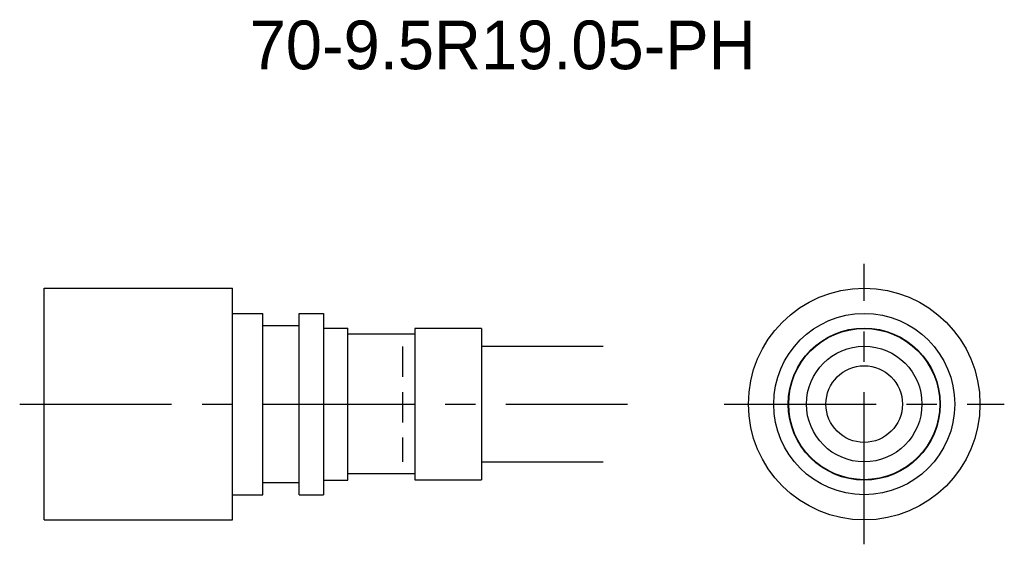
# Model space of a CAD drawing. Extents: x 1.5 to 82.5, y -2 to 41.1.
import ezdxf
from ezdxf.enums import TextEntityAlignment as Align

# ---------------------------------------------------------------- set-up
doc = ezdxf.new("R2010")
doc.units = 0
doc.header["$LTSCALE"] = 10
doc.linetypes.add('CENTER', pattern=[2, 1.25, -0.25, 0.25, -0.25])
doc.linetypes.add('HIDDEN', pattern=[0.375, 0.25, -0.125])
doc.layers.get('0').update_dxf_attribs({"linetype": 'CONTINUOUS'})
for name, color, linetype in [('HOJO', 4, 'CONTINUOUS'), ('L-CENTER', 1, 'CENTER'), ('L-HIDDEN', 3, 'HIDDEN')]:
    doc.layers.add(name, color=color, linetype=linetype)

msp = doc.modelspace()

# ---------------------------------------------------------------- linework, layer by layer
for p, q in [((3.544, 0), (3.544, 19.05)), ((3.544, 19.05), (19.044, 19.05)), ((19.044, 0), (19.044, 19.05)), ((19.044, 16.975), (21.544, 16.975)), ((21.544, 2.075), (21.544, 16.975)), ((24.544, 2.075), (24.544, 16.975)), ((24.544, 16.975), (26.544, 16.975)), ((26.544, 16.975), (26.544, 2.075)), ((21.544, 15.975), (24.544, 15.975)), ((26.544, 15.775), (28.544, 15.775)), ((28.544, 3.275), (28.544, 15.775)), ((39.544, 15.74), (34.044, 15.74)), ((34.044, 15.74), (34.044, 3.31)), ((39.544, 15.74), (39.544, 3.31)), ((34.044, 15.265), (28.544, 15.265)), ((26.544, 3.275), (28.544, 3.275)), ((34.044, 3.785), (28.544, 3.785)), ((34.044, 3.31), (39.544, 3.31)), ((21.544, 3.075), (24.544, 3.075)), ((19.044, 2.075), (21.544, 2.075)), ((24.544, 2.075), (26.544, 2.075)), ((3.544, 0), (19.044, 0))]:
    msp.add_line(p, q)
for radius in [9.525, 7.45, 6.25, 6.215, 4.75, 3.15]:
    msp.add_circle((71.025, 9.525), radius)
at = {"layer": 'HOJO'}
for p, q in [((39.544, 14.275), (49.544, 14.275)), ((39.544, 4.775), (49.544, 4.775))]:
    msp.add_line(p, q, dxfattribs=at)
at = {"layer": 'L-CENTER'}
for p, q in [((71.025, -2), (71.025, 21.05)), ((1.544, 9.525), (51.544, 9.525)), ((59.5, 9.525), (82.55, 9.525))]:
    msp.add_line(p, q, dxfattribs=at)
at = {"layer": 'L-HIDDEN'}
msp.add_line((33.044, 14.265), (33.044, 4.785), dxfattribs=at)

# ---------------------------------------------------------------- texts
at = {"layer": 'HOJO'}
msp.add_text('70-9.5R19.05-PH', height=4, dxfattribs=at).set_placement((41.275, 39.05), align=Align.MIDDLE_CENTER)

doc.saveas('drawing.dxf')
